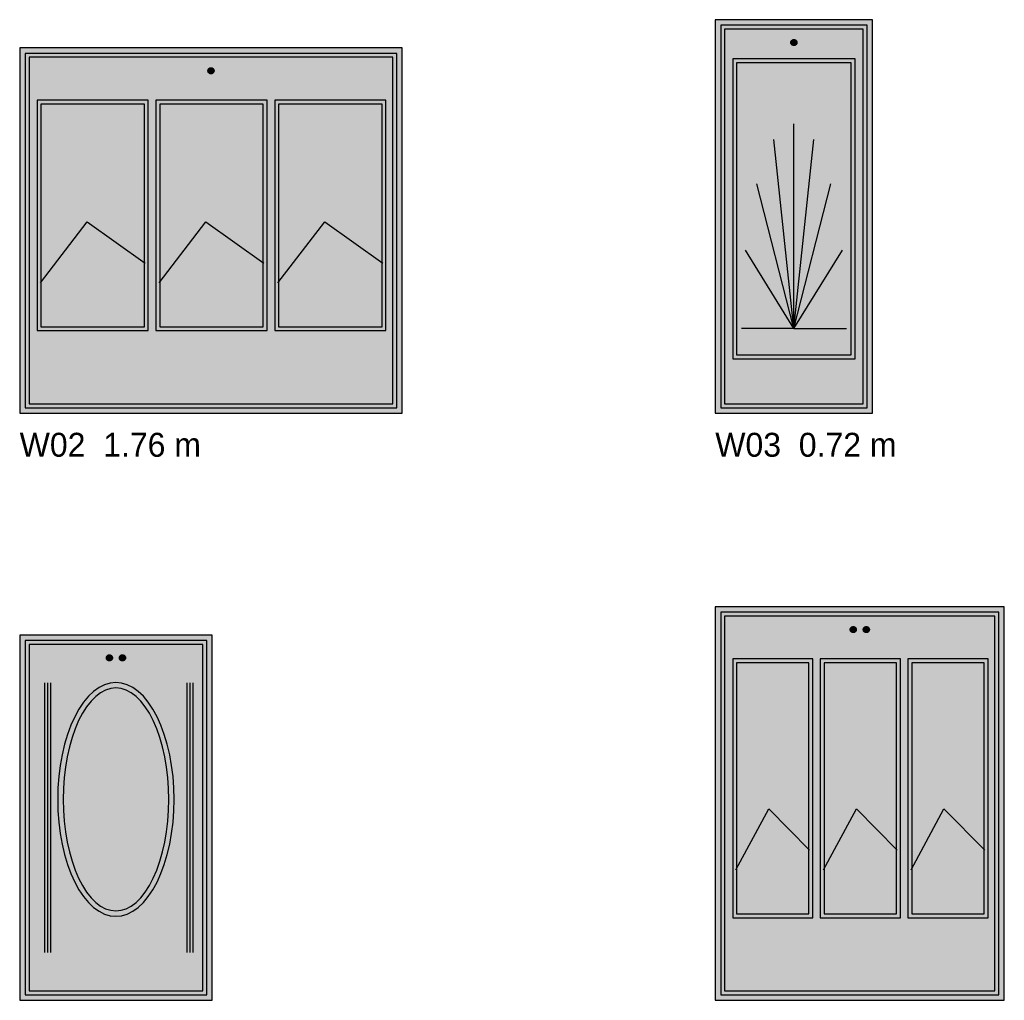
# Model space of a CAD drawing. Header units: metres. Extents: x 0 to 18.5, y -15.3 to 1.8.
# Tile 10 of 17: x 3.2 to 7.7, y -2.7 to 1.8. Entities that reach past the tile are written whole.
import ezdxf

# ---------------------------------------------------------------- set-up
doc = ezdxf.new("R2010")
doc.units = ezdxf.units.M

# ---------------------------------------------------------------- blocks, each defined once
blk = doc.blocks.new('NC_N1_ELEV_W02')
at = {"true_color": 0xf6f5ef}
h = blk.add_hatch(color=256, dxfattribs=at)
h.dxf.hatch_style = 1
h.paths.add_polyline_path([(1.76, 0), (1.76, 1.68), (0, 1.68), (0, 0)])
h = blk.add_hatch(color=256, dxfattribs=at)
h.dxf.hatch_style = 1
h.paths.add_polyline_path([(1.735, 0.025), (1.735, 1.655), (0.025, 1.655), (0.025, 0.025)])
at = {"true_color": 0xa38246}
h = blk.add_hatch(color=256, dxfattribs=at)
h.dxf.hatch_style = 1
h.paths.add_polyline_path([(0.894, 1.575), (0.8939, 1.5736), (0.8937, 1.5723), (0.8934, 1.5709), (0.8929, 1.5696), (0.8923, 1.5684), (0.8916, 1.5672), (0.8908, 1.5661), (0.8899, 1.5651), (0.8889, 1.5642), (0.8878, 1.5634), (0.8866, 1.5627), (0.8854, 1.5621), (0.8841, 1.5616), (0.8827, 1.5613), (0.8814, 1.5611), (0.88, 1.561), (0.8786, 1.5611), (0.8773, 1.5613), (0.8759, 1.5616), (0.8746, 1.5621), (0.8734, 1.5627), (0.8722, 1.5634), (0.8711, 1.5642), (0.8701, 1.5651), (0.8692, 1.5661), (0.8684, 1.5672), (0.8677, 1.5684), (0.8671, 1.5696), (0.8666, 1.5709), (0.8663, 1.5723), (0.8661, 1.5736), (0.866, 1.575), (0.8661, 1.5764), (0.8663, 1.5777), (0.8666, 1.5791), (0.8671, 1.5804), (0.8677, 1.5816), (0.8684, 1.5828), (0.8692, 1.5839), (0.8701, 1.5849), (0.8711, 1.5858), (0.8722, 1.5866), (0.8734, 1.5873), (0.8746, 1.5879), (0.8759, 1.5884), (0.8773, 1.5887), (0.8786, 1.5889), (0.88, 1.589), (0.8814, 1.5889), (0.8827, 1.5887), (0.8841, 1.5884), (0.8854, 1.5879), (0.8866, 1.5873), (0.8878, 1.5866), (0.8889, 1.5858), (0.8899, 1.5849), (0.8908, 1.5839), (0.8916, 1.5828), (0.8923, 1.5816), (0.8929, 1.5804), (0.8934, 1.5791), (0.8937, 1.5777), (0.8939, 1.5764)])
at = {"true_color": 0xf6f5ef}
h = blk.add_hatch(color=256, dxfattribs=at)
h.dxf.hatch_style = 1
h.paths.add_polyline_path([(0.5917, 0.38), (0.5917, 1.44), (0.08, 1.44), (0.08, 0.38)])
h = blk.add_hatch(color=256, dxfattribs=at)
h.dxf.hatch_style = 1
h.paths.add_polyline_path([(1.1383, 0.38), (1.1383, 1.44), (0.6267, 1.44), (0.6267, 0.38)])
h = blk.add_hatch(color=256, dxfattribs=at)
h.dxf.hatch_style = 1
h.paths.add_polyline_path([(1.685, 0.38), (1.685, 1.44), (1.1733, 1.44), (1.1733, 0.38)])
at = {"color": 0, "linetype": 'CONTINUOUS', "lineweight": -2, "true_color": 0xa38246}
for points in [[(1.76, 0), (1.76, 1.68), (0, 1.68), (0, 0)], [(1.735, 0.025), (1.735, 1.655), (0.025, 1.655), (0.025, 0.025)], [(1.717, 0.043), (1.717, 1.637), (0.043, 1.637), (0.043, 0.043)], [(0.5917, 0.38), (0.5917, 1.44), (0.08, 1.44), (0.08, 0.38)], [(0.5737, 0.398), (0.5737, 1.422), (0.098, 1.422), (0.098, 0.398)], [(1.1383, 0.38), (1.1383, 1.44), (0.6267, 1.44), (0.6267, 0.38)], [(1.1203, 0.398), (1.1203, 1.422), (0.6447, 1.422), (0.6447, 0.398)], [(1.685, 0.38), (1.685, 1.44), (1.1733, 1.44), (1.1733, 0.38)], [(1.667, 0.398), (1.667, 1.422), (1.1913, 1.422), (1.1913, 0.398)]]:
    blk.add_lwpolyline(points, close=True, dxfattribs=at)
at = {"color": 0, "linetype": 'CONTINUOUS', "lineweight": -2}
blk.add_lwpolyline([(0.894, 1.575), (0.8939, 1.5736), (0.8937, 1.5723), (0.8934, 1.5709), (0.8929, 1.5696), (0.8923, 1.5684), (0.8916, 1.5672), (0.8908, 1.5661), (0.8899, 1.5651), (0.8889, 1.5642), (0.8878, 1.5634), (0.8866, 1.5627), (0.8854, 1.5621), (0.8841, 1.5616), (0.8827, 1.5613), (0.8814, 1.5611), (0.88, 1.561), (0.8786, 1.5611), (0.8773, 1.5613), (0.8759, 1.5616), (0.8746, 1.5621), (0.8734, 1.5627), (0.8722, 1.5634), (0.8711, 1.5642), (0.8701, 1.5651), (0.8692, 1.5661), (0.8684, 1.5672), (0.8677, 1.5684), (0.8671, 1.5696), (0.8666, 1.5709), (0.8663, 1.5723), (0.8661, 1.5736), (0.866, 1.575), (0.8661, 1.5764), (0.8663, 1.5777), (0.8666, 1.5791), (0.8671, 1.5804), (0.8677, 1.5816), (0.8684, 1.5828), (0.8692, 1.5839), (0.8701, 1.5849), (0.8711, 1.5858), (0.8722, 1.5866), (0.8734, 1.5873), (0.8746, 1.5879), (0.8759, 1.5884), (0.8773, 1.5887), (0.8786, 1.5889), (0.88, 1.589), (0.8814, 1.5889), (0.8827, 1.5887), (0.8841, 1.5884), (0.8854, 1.5879), (0.8866, 1.5873), (0.8878, 1.5866), (0.8889, 1.5858), (0.8899, 1.5849), (0.8908, 1.5839), (0.8916, 1.5828), (0.8923, 1.5816), (0.8929, 1.5804), (0.8934, 1.5791), (0.8937, 1.5777), (0.8939, 1.5764)], close=True, dxfattribs=at)
at = {"color": 0, "linetype": 'CONTINUOUS', "lineweight": -2, "true_color": 0x778fa0}
for points in [[(0.095, 0.6), (0.3103, 0.88), (0.5767, 0.69)], [(0.6417, 0.6), (0.8569, 0.88), (1.1233, 0.69)], [(1.1883, 0.6), (1.4036, 0.88), (1.67, 0.69)]]:
    blk.add_lwpolyline(points, dxfattribs=at)
blk = doc.blocks.new('NC_N1_ELEV_W03')
at = {"true_color": 0xf6f5ef}
h = blk.add_hatch(color=256, dxfattribs=at)
h.dxf.hatch_style = 1
h.paths.add_polyline_path([(0.7233, 0), (0.7233, 1.81), (0, 1.81), (0, 0)])
h = blk.add_hatch(color=256, dxfattribs=at)
h.dxf.hatch_style = 1
h.paths.add_polyline_path([(0.6983, 0.025), (0.6983, 1.785), (0.025, 1.785), (0.025, 0.025)])
at = {"true_color": 0xa38246}
h = blk.add_hatch(color=256, dxfattribs=at)
h.dxf.hatch_style = 1
h.paths.add_polyline_path([(0.3757, 1.705), (0.3756, 1.7036), (0.3754, 1.7023), (0.3751, 1.7009), (0.3746, 1.6996), (0.374, 1.6984), (0.3733, 1.6972), (0.3725, 1.6961), (0.3716, 1.6951), (0.3705, 1.6942), (0.3694, 1.6934), (0.3683, 1.6927), (0.367, 1.6921), (0.3657, 1.6916), (0.3644, 1.6913), (0.363, 1.6911), (0.3617, 1.691), (0.3603, 1.6911), (0.3589, 1.6913), (0.3576, 1.6916), (0.3563, 1.6921), (0.3551, 1.6927), (0.3539, 1.6934), (0.3528, 1.6942), (0.3518, 1.6951), (0.3508, 1.6961), (0.35, 1.6972), (0.3493, 1.6984), (0.3487, 1.6996), (0.3483, 1.7009), (0.3479, 1.7023), (0.3477, 1.7036), (0.3477, 1.705), (0.3477, 1.7064), (0.3479, 1.7077), (0.3483, 1.7091), (0.3487, 1.7104), (0.3493, 1.7116), (0.35, 1.7128), (0.3508, 1.7139), (0.3518, 1.7149), (0.3528, 1.7158), (0.3539, 1.7166), (0.3551, 1.7173), (0.3563, 1.7179), (0.3576, 1.7184), (0.3589, 1.7187), (0.3603, 1.7189), (0.3617, 1.719), (0.363, 1.7189), (0.3644, 1.7187), (0.3657, 1.7184), (0.367, 1.7179), (0.3683, 1.7173), (0.3694, 1.7166), (0.3705, 1.7158), (0.3716, 1.7149), (0.3725, 1.7139), (0.3733, 1.7128), (0.374, 1.7116), (0.3746, 1.7104), (0.3751, 1.7091), (0.3754, 1.7077), (0.3756, 1.7064)])
at = {"true_color": 0xf6f5ef}
h = blk.add_hatch(color=256, dxfattribs=at)
h.dxf.hatch_style = 1
h.paths.add_polyline_path([(0.6433, 0.25), (0.6433, 1.63), (0.08, 1.63), (0.08, 0.25)])
at = {"color": 0, "linetype": 'CONTINUOUS', "lineweight": -2, "true_color": 0xa38246}
for points in [[(0.7233, 0), (0.7233, 1.81), (0, 1.81), (0, 0)], [(0.6983, 0.025), (0.6983, 1.785), (0.025, 1.785), (0.025, 0.025)], [(0.6803, 0.043), (0.6803, 1.767), (0.043, 1.767), (0.043, 0.043)], [(0.6433, 0.25), (0.6433, 1.63), (0.08, 1.63), (0.08, 0.25)], [(0.6253, 0.268), (0.6253, 1.612), (0.098, 1.612), (0.098, 0.268)]]:
    blk.add_lwpolyline(points, close=True, dxfattribs=at)
at = {"color": 0, "linetype": 'CONTINUOUS', "lineweight": -2}
blk.add_lwpolyline([(0.3757, 1.705), (0.3756, 1.7036), (0.3754, 1.7023), (0.3751, 1.7009), (0.3746, 1.6996), (0.374, 1.6984), (0.3733, 1.6972), (0.3725, 1.6961), (0.3716, 1.6951), (0.3705, 1.6942), (0.3694, 1.6934), (0.3683, 1.6927), (0.367, 1.6921), (0.3657, 1.6916), (0.3644, 1.6913), (0.363, 1.6911), (0.3617, 1.691), (0.3603, 1.6911), (0.3589, 1.6913), (0.3576, 1.6916), (0.3563, 1.6921), (0.3551, 1.6927), (0.3539, 1.6934), (0.3528, 1.6942), (0.3518, 1.6951), (0.3508, 1.6961), (0.35, 1.6972), (0.3493, 1.6984), (0.3487, 1.6996), (0.3483, 1.7009), (0.3479, 1.7023), (0.3477, 1.7036), (0.3477, 1.705), (0.3477, 1.7064), (0.3479, 1.7077), (0.3483, 1.7091), (0.3487, 1.7104), (0.3493, 1.7116), (0.35, 1.7128), (0.3508, 1.7139), (0.3518, 1.7149), (0.3528, 1.7158), (0.3539, 1.7166), (0.3551, 1.7173), (0.3563, 1.7179), (0.3576, 1.7184), (0.3589, 1.7187), (0.3603, 1.7189), (0.3617, 1.719), (0.363, 1.7189), (0.3644, 1.7187), (0.3657, 1.7184), (0.367, 1.7179), (0.3683, 1.7173), (0.3694, 1.7166), (0.3705, 1.7158), (0.3716, 1.7149), (0.3725, 1.7139), (0.3733, 1.7128), (0.374, 1.7116), (0.3746, 1.7104), (0.3751, 1.7091), (0.3754, 1.7077), (0.3756, 1.7064)], close=True, dxfattribs=at)
at = {"color": 0, "linetype": 'CONTINUOUS', "lineweight": -2, "true_color": 0xa38246}
for points in [[(0.3617, 0.39), (0.3617, 1.3312)], [(0.3617, 0.39), (0.2693, 1.2596)], [(0.3617, 0.39), (0.454, 1.2596)], [(0.3617, 0.39), (0.191, 1.0555)], [(0.3617, 0.39), (0.5323, 1.0555)], [(0.3617, 0.39), (0.1387, 0.7502)], [(0.3617, 0.39), (0.5846, 0.7502)], [(0.3617, 0.39), (0.1203, 0.39)], [(0.3617, 0.39), (0.603, 0.39)]]:
    blk.add_lwpolyline(points, dxfattribs=at)
blk = doc.blocks.new('NC_N1_ELEV_W08')
at = {"true_color": 0xf6f5ef}
h = blk.add_hatch(color=256, dxfattribs=at)
h.dxf.hatch_style = 1
h.paths.add_polyline_path([(0.8853, 0), (0.8853, 1.68), (0, 1.68), (0, 0)])
h = blk.add_hatch(color=256, dxfattribs=at)
h.dxf.hatch_style = 1
h.paths.add_polyline_path([(0.8603, 0.025), (0.8603, 1.655), (0.025, 1.655), (0.025, 0.025)])
at = {"true_color": 0xa38246}
h = blk.add_hatch(color=256, dxfattribs=at)
h.dxf.hatch_style = 1
h.paths.add_polyline_path([(0.4266, 1.575), (0.4266, 1.5736), (0.4264, 1.5723), (0.426, 1.5709), (0.4256, 1.5696), (0.425, 1.5684), (0.4243, 1.5672), (0.4235, 1.5661), (0.4225, 1.5651), (0.4215, 1.5642), (0.4204, 1.5634), (0.4192, 1.5627), (0.418, 1.5621), (0.4167, 1.5616), (0.4154, 1.5613), (0.414, 1.5611), (0.4126, 1.561), (0.4113, 1.5611), (0.4099, 1.5613), (0.4086, 1.5616), (0.4073, 1.5621), (0.4061, 1.5627), (0.4049, 1.5634), (0.4038, 1.5642), (0.4028, 1.5651), (0.4018, 1.5661), (0.401, 1.5672), (0.4003, 1.5684), (0.3997, 1.5696), (0.3993, 1.5709), (0.3989, 1.5723), (0.3987, 1.5736), (0.3986, 1.575), (0.3987, 1.5764), (0.3989, 1.5777), (0.3993, 1.5791), (0.3997, 1.5804), (0.4003, 1.5816), (0.401, 1.5828), (0.4018, 1.5839), (0.4028, 1.5849), (0.4038, 1.5858), (0.4049, 1.5866), (0.4061, 1.5873), (0.4073, 1.5879), (0.4086, 1.5884), (0.4099, 1.5887), (0.4113, 1.5889), (0.4126, 1.589), (0.414, 1.5889), (0.4154, 1.5887), (0.4167, 1.5884), (0.418, 1.5879), (0.4192, 1.5873), (0.4204, 1.5866), (0.4215, 1.5858), (0.4225, 1.5849), (0.4235, 1.5839), (0.4243, 1.5828), (0.425, 1.5816), (0.4256, 1.5804), (0.426, 1.5791), (0.4264, 1.5777), (0.4266, 1.5764)])
h = blk.add_hatch(color=256, dxfattribs=at)
h.dxf.hatch_style = 1
h.paths.add_polyline_path([(0.4867, 1.575), (0.4866, 1.5736), (0.4864, 1.5723), (0.486, 1.5709), (0.4856, 1.5696), (0.485, 1.5684), (0.4843, 1.5672), (0.4835, 1.5661), (0.4825, 1.5651), (0.4815, 1.5642), (0.4804, 1.5634), (0.4792, 1.5627), (0.478, 1.5621), (0.4767, 1.5616), (0.4754, 1.5613), (0.474, 1.5611), (0.4727, 1.561), (0.4713, 1.5611), (0.4699, 1.5613), (0.4686, 1.5616), (0.4673, 1.5621), (0.4661, 1.5627), (0.4649, 1.5634), (0.4638, 1.5642), (0.4628, 1.5651), (0.4618, 1.5661), (0.461, 1.5672), (0.4603, 1.5684), (0.4597, 1.5696), (0.4593, 1.5709), (0.4589, 1.5723), (0.4587, 1.5736), (0.4587, 1.575), (0.4587, 1.5764), (0.4589, 1.5777), (0.4593, 1.5791), (0.4597, 1.5804), (0.4603, 1.5816), (0.461, 1.5828), (0.4618, 1.5839), (0.4628, 1.5849), (0.4638, 1.5858), (0.4649, 1.5866), (0.4661, 1.5873), (0.4673, 1.5879), (0.4686, 1.5884), (0.4699, 1.5887), (0.4713, 1.5889), (0.4727, 1.589), (0.474, 1.5889), (0.4754, 1.5887), (0.4767, 1.5884), (0.478, 1.5879), (0.4792, 1.5873), (0.4804, 1.5866), (0.4815, 1.5858), (0.4825, 1.5849), (0.4835, 1.5839), (0.4843, 1.5828), (0.485, 1.5816), (0.4856, 1.5804), (0.486, 1.5791), (0.4864, 1.5777), (0.4866, 1.5764)])
at = {"true_color": 0xd2dee5}
h = blk.add_hatch(color=256, dxfattribs=at)
h.dxf.hatch_style = 1
h.paths.add_polyline_path([(0.7105, 0.924), (0.7092, 0.9767), (0.7054, 1.0289), (0.699, 1.0801), (0.6901, 1.1297), (0.6789, 1.1774), (0.6654, 1.2227), (0.6497, 1.265), (0.6321, 1.3041), (0.6126, 1.3396), (0.5915, 1.371), (0.5689, 1.3981), (0.5452, 1.4207), (0.5204, 1.4385), (0.4949, 1.4513), (0.4689, 1.459), (0.4426, 1.4616), (0.4164, 1.459), (0.3904, 1.4513), (0.3649, 1.4385), (0.3401, 1.4207), (0.3164, 1.3981), (0.2938, 1.371), (0.2727, 1.3396), (0.2532, 1.3041), (0.2356, 1.265), (0.2199, 1.2227), (0.2064, 1.1774), (0.1952, 1.1297), (0.1863, 1.0801), (0.1799, 1.0289), (0.1761, 0.9767), (0.1748, 0.924), (0.1761, 0.8713), (0.1799, 0.8191), (0.1863, 0.7679), (0.1952, 0.7183), (0.2064, 0.6706), (0.2199, 0.6253), (0.2356, 0.583), (0.2532, 0.5439), (0.2727, 0.5084), (0.2938, 0.477), (0.3164, 0.4499), (0.3401, 0.4273), (0.3649, 0.4095), (0.3904, 0.3967), (0.4164, 0.389), (0.4426, 0.3864), (0.4689, 0.389), (0.4949, 0.3967), (0.5204, 0.4095), (0.5452, 0.4273), (0.5689, 0.4499), (0.5915, 0.477), (0.6126, 0.5084), (0.6321, 0.5439), (0.6497, 0.583), (0.6654, 0.6253), (0.6789, 0.6706), (0.6901, 0.7183), (0.699, 0.7679), (0.7054, 0.8191), (0.7092, 0.8713)])
at = {"color": 0, "linetype": 'CONTINUOUS', "lineweight": -2, "true_color": 0xa38246}
for points in [[(0.8853, 0), (0.8853, 1.68), (0, 1.68), (0, 0)], [(0.8603, 0.025), (0.8603, 1.655), (0.025, 1.655), (0.025, 0.025)], [(0.8423, 0.043), (0.8423, 1.637), (0.043, 1.637), (0.043, 0.043)], [(0.7105, 0.924), (0.7092, 0.9767), (0.7054, 1.0289), (0.699, 1.0801), (0.6901, 1.1297), (0.6789, 1.1774), (0.6654, 1.2227), (0.6497, 1.265), (0.6321, 1.3041), (0.6126, 1.3396), (0.5915, 1.371), (0.5689, 1.3981), (0.5452, 1.4207), (0.5204, 1.4385), (0.4949, 1.4513), (0.4689, 1.459), (0.4426, 1.4616), (0.4164, 1.459), (0.3904, 1.4513), (0.3649, 1.4385), (0.3401, 1.4207), (0.3164, 1.3981), (0.2938, 1.371), (0.2727, 1.3396), (0.2532, 1.3041), (0.2356, 1.265), (0.2199, 1.2227), (0.2064, 1.1774), (0.1952, 1.1297), (0.1863, 1.0801), (0.1799, 1.0289), (0.1761, 0.9767), (0.1748, 0.924), (0.1761, 0.8713), (0.1799, 0.8191), (0.1863, 0.7679), (0.1952, 0.7183), (0.2064, 0.6706), (0.2199, 0.6253), (0.2356, 0.583), (0.2532, 0.5439), (0.2727, 0.5084), (0.2938, 0.477), (0.3164, 0.4499), (0.3401, 0.4273), (0.3649, 0.4095), (0.3904, 0.3967), (0.4164, 0.389), (0.4426, 0.3864), (0.4689, 0.389), (0.4949, 0.3967), (0.5204, 0.4095), (0.5452, 0.4273), (0.5689, 0.4499), (0.5915, 0.477), (0.6126, 0.5084), (0.6321, 0.5439), (0.6497, 0.583), (0.6654, 0.6253), (0.6789, 0.6706), (0.6901, 0.7183), (0.699, 0.7679), (0.7054, 0.8191), (0.7092, 0.8713)], [(0.6855, 0.924), (0.6843, 0.9742), (0.6808, 1.024), (0.675, 1.0728), (0.667, 1.1202), (0.6568, 1.1656), (0.6446, 1.2088), (0.6304, 1.2492), (0.6144, 1.2865), (0.5967, 1.3202), (0.5776, 1.3502), (0.5571, 1.3761), (0.5356, 1.3976), (0.5131, 1.4145), (0.49, 1.4268), (0.4665, 1.4341), (0.4426, 1.4366), (0.4188, 1.4341), (0.3953, 1.4268), (0.3722, 1.4145), (0.3497, 1.3976), (0.3282, 1.3761), (0.3077, 1.3502), (0.2886, 1.3202), (0.2709, 1.2865), (0.2549, 1.2492), (0.2407, 1.2088), (0.2285, 1.1656), (0.2183, 1.1202), (0.2103, 1.0728), (0.2045, 1.024), (0.201, 0.9742), (0.1998, 0.924), (0.201, 0.8738), (0.2045, 0.824), (0.2103, 0.7752), (0.2183, 0.7278), (0.2285, 0.6824), (0.2407, 0.6392), (0.2549, 0.5988), (0.2709, 0.5615), (0.2886, 0.5278), (0.3077, 0.4978), (0.3282, 0.4719), (0.3497, 0.4504), (0.3722, 0.4335), (0.3953, 0.4212), (0.4188, 0.4139), (0.4426, 0.4114), (0.4665, 0.4139), (0.49, 0.4212), (0.5131, 0.4335), (0.5356, 0.4504), (0.5571, 0.4719), (0.5776, 0.4978), (0.5967, 0.5278), (0.6144, 0.5615), (0.6304, 0.5988), (0.6446, 0.6392), (0.6568, 0.6824), (0.667, 0.7278), (0.675, 0.7752), (0.6808, 0.824), (0.6843, 0.8738)]]:
    blk.add_lwpolyline(points, close=True, dxfattribs=at)
at = {"color": 0, "linetype": 'CONTINUOUS', "lineweight": -2}
for points in [[(0.4266, 1.575), (0.4266, 1.5736), (0.4264, 1.5723), (0.426, 1.5709), (0.4256, 1.5696), (0.425, 1.5684), (0.4243, 1.5672), (0.4235, 1.5661), (0.4225, 1.5651), (0.4215, 1.5642), (0.4204, 1.5634), (0.4192, 1.5627), (0.418, 1.5621), (0.4167, 1.5616), (0.4154, 1.5613), (0.414, 1.5611), (0.4126, 1.561), (0.4113, 1.5611), (0.4099, 1.5613), (0.4086, 1.5616), (0.4073, 1.5621), (0.4061, 1.5627), (0.4049, 1.5634), (0.4038, 1.5642), (0.4028, 1.5651), (0.4018, 1.5661), (0.401, 1.5672), (0.4003, 1.5684), (0.3997, 1.5696), (0.3993, 1.5709), (0.3989, 1.5723), (0.3987, 1.5736), (0.3986, 1.575), (0.3987, 1.5764), (0.3989, 1.5777), (0.3993, 1.5791), (0.3997, 1.5804), (0.4003, 1.5816), (0.401, 1.5828), (0.4018, 1.5839), (0.4028, 1.5849), (0.4038, 1.5858), (0.4049, 1.5866), (0.4061, 1.5873), (0.4073, 1.5879), (0.4086, 1.5884), (0.4099, 1.5887), (0.4113, 1.5889), (0.4126, 1.589), (0.414, 1.5889), (0.4154, 1.5887), (0.4167, 1.5884), (0.418, 1.5879), (0.4192, 1.5873), (0.4204, 1.5866), (0.4215, 1.5858), (0.4225, 1.5849), (0.4235, 1.5839), (0.4243, 1.5828), (0.425, 1.5816), (0.4256, 1.5804), (0.426, 1.5791), (0.4264, 1.5777), (0.4266, 1.5764)], [(0.4867, 1.575), (0.4866, 1.5736), (0.4864, 1.5723), (0.486, 1.5709), (0.4856, 1.5696), (0.485, 1.5684), (0.4843, 1.5672), (0.4835, 1.5661), (0.4825, 1.5651), (0.4815, 1.5642), (0.4804, 1.5634), (0.4792, 1.5627), (0.478, 1.5621), (0.4767, 1.5616), (0.4754, 1.5613), (0.474, 1.5611), (0.4727, 1.561), (0.4713, 1.5611), (0.4699, 1.5613), (0.4686, 1.5616), (0.4673, 1.5621), (0.4661, 1.5627), (0.4649, 1.5634), (0.4638, 1.5642), (0.4628, 1.5651), (0.4618, 1.5661), (0.461, 1.5672), (0.4603, 1.5684), (0.4597, 1.5696), (0.4593, 1.5709), (0.4589, 1.5723), (0.4587, 1.5736), (0.4587, 1.575), (0.4587, 1.5764), (0.4589, 1.5777), (0.4593, 1.5791), (0.4597, 1.5804), (0.4603, 1.5816), (0.461, 1.5828), (0.4618, 1.5839), (0.4628, 1.5849), (0.4638, 1.5858), (0.4649, 1.5866), (0.4661, 1.5873), (0.4673, 1.5879), (0.4686, 1.5884), (0.4699, 1.5887), (0.4713, 1.5889), (0.4727, 1.589), (0.474, 1.5889), (0.4754, 1.5887), (0.4767, 1.5884), (0.478, 1.5879), (0.4792, 1.5873), (0.4804, 1.5866), (0.4815, 1.5858), (0.4825, 1.5849), (0.4835, 1.5839), (0.4843, 1.5828), (0.485, 1.5816), (0.4856, 1.5804), (0.486, 1.5791), (0.4864, 1.5777), (0.4866, 1.5764)]]:
    blk.add_lwpolyline(points, close=True, dxfattribs=at)
at = {"color": 0, "linetype": 'CONTINUOUS', "lineweight": -2, "true_color": 0xa38246}
for points in [[(0.1151, 0.22), (0.1151, 1.46)], [(0.1291, 0.22), (0.1291, 1.46)], [(0.1431, 0.22), (0.1431, 1.46)], [(0.7702, 0.22), (0.7702, 1.46)], [(0.7842, 0.22), (0.7842, 1.46)], [(0.7982, 0.22), (0.7982, 1.46)]]:
    blk.add_lwpolyline(points, dxfattribs=at)
blk = doc.blocks.new('NC_N1_ELEV_W09')
at = {"true_color": 0xf6f5ef}
h = blk.add_hatch(color=256, dxfattribs=at)
h.dxf.hatch_style = 1
h.paths.add_polyline_path([(1.3296, 0), (1.3296, 1.81), (0, 1.81), (0, 0)])
h = blk.add_hatch(color=256, dxfattribs=at)
h.dxf.hatch_style = 1
h.paths.add_polyline_path([(1.3046, 0.025), (1.3046, 1.785), (0.025, 1.785), (0.025, 0.025)])
at = {"true_color": 0xa38246}
h = blk.add_hatch(color=256, dxfattribs=at)
h.dxf.hatch_style = 1
h.paths.add_polyline_path([(0.6488, 1.705), (0.6487, 1.7036), (0.6485, 1.7023), (0.6482, 1.7009), (0.6477, 1.6996), (0.6471, 1.6984), (0.6464, 1.6972), (0.6456, 1.6961), (0.6447, 1.6951), (0.6437, 1.6942), (0.6426, 1.6934), (0.6414, 1.6927), (0.6402, 1.6921), (0.6389, 1.6916), (0.6375, 1.6913), (0.6362, 1.6911), (0.6348, 1.691), (0.6334, 1.6911), (0.6321, 1.6913), (0.6307, 1.6916), (0.6294, 1.6921), (0.6282, 1.6927), (0.627, 1.6934), (0.6259, 1.6942), (0.6249, 1.6951), (0.624, 1.6961), (0.6232, 1.6972), (0.6225, 1.6984), (0.6219, 1.6996), (0.6214, 1.7009), (0.6211, 1.7023), (0.6209, 1.7036), (0.6208, 1.705), (0.6209, 1.7064), (0.6211, 1.7077), (0.6214, 1.7091), (0.6219, 1.7104), (0.6225, 1.7116), (0.6232, 1.7128), (0.624, 1.7139), (0.6249, 1.7149), (0.6259, 1.7158), (0.627, 1.7166), (0.6282, 1.7173), (0.6294, 1.7179), (0.6307, 1.7184), (0.6321, 1.7187), (0.6334, 1.7189), (0.6348, 1.719), (0.6362, 1.7189), (0.6375, 1.7187), (0.6389, 1.7184), (0.6402, 1.7179), (0.6414, 1.7173), (0.6426, 1.7166), (0.6437, 1.7158), (0.6447, 1.7149), (0.6456, 1.7139), (0.6464, 1.7128), (0.6471, 1.7116), (0.6477, 1.7104), (0.6482, 1.7091), (0.6485, 1.7077), (0.6487, 1.7064)])
h = blk.add_hatch(color=256, dxfattribs=at)
h.dxf.hatch_style = 1
h.paths.add_polyline_path([(0.7088, 1.705), (0.7087, 1.7036), (0.7085, 1.7023), (0.7082, 1.7009), (0.7077, 1.6996), (0.7071, 1.6984), (0.7064, 1.6972), (0.7056, 1.6961), (0.7047, 1.6951), (0.7037, 1.6942), (0.7026, 1.6934), (0.7014, 1.6927), (0.7002, 1.6921), (0.6989, 1.6916), (0.6975, 1.6913), (0.6962, 1.6911), (0.6948, 1.691), (0.6934, 1.6911), (0.6921, 1.6913), (0.6907, 1.6916), (0.6894, 1.6921), (0.6882, 1.6927), (0.687, 1.6934), (0.6859, 1.6942), (0.6849, 1.6951), (0.684, 1.6961), (0.6832, 1.6972), (0.6825, 1.6984), (0.6819, 1.6996), (0.6814, 1.7009), (0.6811, 1.7023), (0.6809, 1.7036), (0.6808, 1.705), (0.6809, 1.7064), (0.6811, 1.7077), (0.6814, 1.7091), (0.6819, 1.7104), (0.6825, 1.7116), (0.6832, 1.7128), (0.684, 1.7139), (0.6849, 1.7149), (0.6859, 1.7158), (0.687, 1.7166), (0.6882, 1.7173), (0.6894, 1.7179), (0.6907, 1.7184), (0.6921, 1.7187), (0.6934, 1.7189), (0.6948, 1.719), (0.6962, 1.7189), (0.6975, 1.7187), (0.6989, 1.7184), (0.7002, 1.7179), (0.7014, 1.7173), (0.7026, 1.7166), (0.7037, 1.7158), (0.7047, 1.7149), (0.7056, 1.7139), (0.7064, 1.7128), (0.7071, 1.7116), (0.7077, 1.7104), (0.7082, 1.7091), (0.7085, 1.7077), (0.7087, 1.7064)])
at = {"true_color": 0xf6f5ef}
h = blk.add_hatch(color=256, dxfattribs=at)
h.dxf.hatch_style = 1
h.paths.add_polyline_path([(0.4482, 0.38), (0.4482, 1.57), (0.08, 1.57), (0.08, 0.38)])
h = blk.add_hatch(color=256, dxfattribs=at)
h.dxf.hatch_style = 1
h.paths.add_polyline_path([(0.8514, 0.38), (0.8514, 1.57), (0.4832, 1.57), (0.4832, 0.38)])
h = blk.add_hatch(color=256, dxfattribs=at)
h.dxf.hatch_style = 1
h.paths.add_polyline_path([(1.2546, 0.38), (1.2546, 1.57), (0.8864, 1.57), (0.8864, 0.38)])
at = {"color": 0, "linetype": 'CONTINUOUS', "lineweight": -2, "true_color": 0xa38246}
for points in [[(1.3296, 0), (1.3296, 1.81), (0, 1.81), (0, 0)], [(1.3046, 0.025), (1.3046, 1.785), (0.025, 1.785), (0.025, 0.025)], [(1.2866, 0.043), (1.2866, 1.767), (0.043, 1.767), (0.043, 0.043)], [(0.4482, 0.38), (0.4482, 1.57), (0.08, 1.57), (0.08, 0.38)], [(0.4302, 0.398), (0.4302, 1.552), (0.098, 1.552), (0.098, 0.398)], [(0.8514, 0.38), (0.8514, 1.57), (0.4832, 1.57), (0.4832, 0.38)], [(0.8334, 0.398), (0.8334, 1.552), (0.5012, 1.552), (0.5012, 0.398)], [(1.2546, 0.38), (1.2546, 1.57), (0.8864, 1.57), (0.8864, 0.38)], [(1.2366, 0.398), (1.2366, 1.552), (0.9044, 1.552), (0.9044, 0.398)]]:
    blk.add_lwpolyline(points, close=True, dxfattribs=at)
at = {"color": 0, "linetype": 'CONTINUOUS', "lineweight": -2}
for points in [[(0.6488, 1.705), (0.6487, 1.7036), (0.6485, 1.7023), (0.6482, 1.7009), (0.6477, 1.6996), (0.6471, 1.6984), (0.6464, 1.6972), (0.6456, 1.6961), (0.6447, 1.6951), (0.6437, 1.6942), (0.6426, 1.6934), (0.6414, 1.6927), (0.6402, 1.6921), (0.6389, 1.6916), (0.6375, 1.6913), (0.6362, 1.6911), (0.6348, 1.691), (0.6334, 1.6911), (0.6321, 1.6913), (0.6307, 1.6916), (0.6294, 1.6921), (0.6282, 1.6927), (0.627, 1.6934), (0.6259, 1.6942), (0.6249, 1.6951), (0.624, 1.6961), (0.6232, 1.6972), (0.6225, 1.6984), (0.6219, 1.6996), (0.6214, 1.7009), (0.6211, 1.7023), (0.6209, 1.7036), (0.6208, 1.705), (0.6209, 1.7064), (0.6211, 1.7077), (0.6214, 1.7091), (0.6219, 1.7104), (0.6225, 1.7116), (0.6232, 1.7128), (0.624, 1.7139), (0.6249, 1.7149), (0.6259, 1.7158), (0.627, 1.7166), (0.6282, 1.7173), (0.6294, 1.7179), (0.6307, 1.7184), (0.6321, 1.7187), (0.6334, 1.7189), (0.6348, 1.719), (0.6362, 1.7189), (0.6375, 1.7187), (0.6389, 1.7184), (0.6402, 1.7179), (0.6414, 1.7173), (0.6426, 1.7166), (0.6437, 1.7158), (0.6447, 1.7149), (0.6456, 1.7139), (0.6464, 1.7128), (0.6471, 1.7116), (0.6477, 1.7104), (0.6482, 1.7091), (0.6485, 1.7077), (0.6487, 1.7064)], [(0.7088, 1.705), (0.7087, 1.7036), (0.7085, 1.7023), (0.7082, 1.7009), (0.7077, 1.6996), (0.7071, 1.6984), (0.7064, 1.6972), (0.7056, 1.6961), (0.7047, 1.6951), (0.7037, 1.6942), (0.7026, 1.6934), (0.7014, 1.6927), (0.7002, 1.6921), (0.6989, 1.6916), (0.6975, 1.6913), (0.6962, 1.6911), (0.6948, 1.691), (0.6934, 1.6911), (0.6921, 1.6913), (0.6907, 1.6916), (0.6894, 1.6921), (0.6882, 1.6927), (0.687, 1.6934), (0.6859, 1.6942), (0.6849, 1.6951), (0.684, 1.6961), (0.6832, 1.6972), (0.6825, 1.6984), (0.6819, 1.6996), (0.6814, 1.7009), (0.6811, 1.7023), (0.6809, 1.7036), (0.6808, 1.705), (0.6809, 1.7064), (0.6811, 1.7077), (0.6814, 1.7091), (0.6819, 1.7104), (0.6825, 1.7116), (0.6832, 1.7128), (0.684, 1.7139), (0.6849, 1.7149), (0.6859, 1.7158), (0.687, 1.7166), (0.6882, 1.7173), (0.6894, 1.7179), (0.6907, 1.7184), (0.6921, 1.7187), (0.6934, 1.7189), (0.6948, 1.719), (0.6962, 1.7189), (0.6975, 1.7187), (0.6989, 1.7184), (0.7002, 1.7179), (0.7014, 1.7173), (0.7026, 1.7166), (0.7037, 1.7158), (0.7047, 1.7149), (0.7056, 1.7139), (0.7064, 1.7128), (0.7071, 1.7116), (0.7077, 1.7104), (0.7082, 1.7091), (0.7085, 1.7077), (0.7087, 1.7064)]]:
    blk.add_lwpolyline(points, close=True, dxfattribs=at)
at = {"color": 0, "linetype": 'CONTINUOUS', "lineweight": -2, "true_color": 0x778fa0}
for points in [[(0.095, 0.6), (0.2457, 0.88), (0.4332, 0.69)], [(0.4982, 0.6), (0.6489, 0.88), (0.8364, 0.69)], [(0.9014, 0.6), (1.0521, 0.88), (1.2396, 0.69)]]:
    blk.add_lwpolyline(points, dxfattribs=at)

msp = doc.modelspace()

# ---------------------------------------------------------------- block references
for name, p in [('NC_N1_ELEV_W03', (6.4, 0)), ('NC_N1_ELEV_W02', (3.2, 0)), ('NC_N1_ELEV_W09', (6.4, -2.7)), ('NC_N1_ELEV_W08', (3.2, -2.7))]:
    msp.add_blockref(name, p)

# ---------------------------------------------------------------- texts
at = {"color": 0}
for s, p in [('W02  1.76 m', (3.2, -0.2)), ('W03  0.72 m', (6.4, -0.2))]:
    msp.add_text(s, height=0.11, dxfattribs=at).set_placement(p)

doc.saveas('drawing.dxf')
